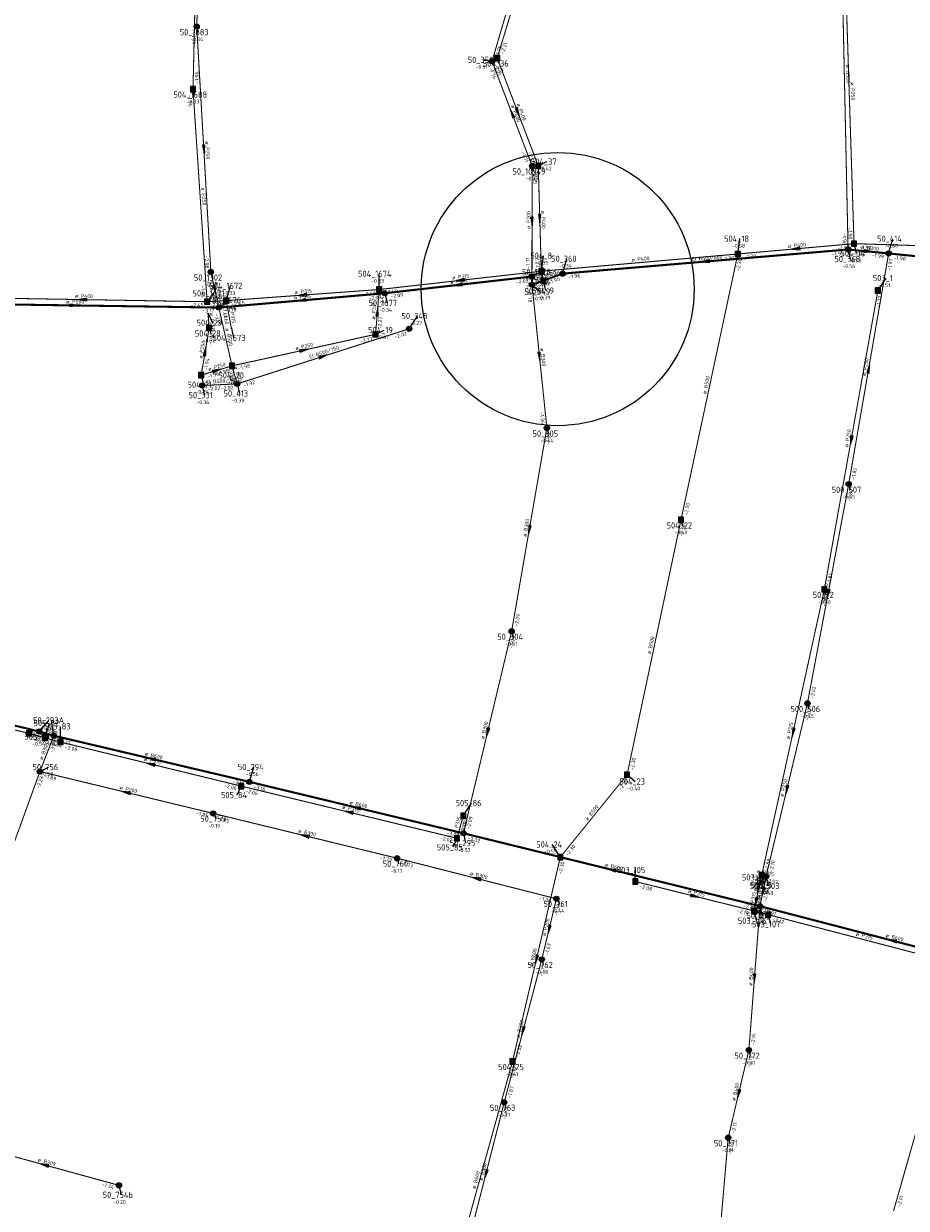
# Model space of a CAD drawing. Header units: metres. Extents: x 249000 to 255300, y 590580 to 596000.
# Tile 40 of 61: x 253554 to 253767, y 592978 to 593264. Entities that reach past the tile are written whole.
import ezdxf
from ezdxf.enums import TextEntityAlignment as Align

# ---------------------------------------------------------------- set-up
doc = ezdxf.new("R2010")
doc.units = ezdxf.units.M
doc.header["$MEASUREMENT"] = 0
doc.linetypes.add('RI-GWA', pattern=[18.45, 6, -1.8, 1.75, -1.8, 1.75, -1.8, 1.75, -1.8])
doc.linetypes.add('RI-HWA', pattern=[7.4, 5, -2.4])
doc.layers.get('0').update_dxf_attribs({"linetype": 'CONTINUOUS'})
for name, color, linetype, lineweight in [('B-WE-RI-GWA_HOOFDRIOOL-G', 1, 'RI-GWA', 18), ('B-WE-RI-GWA_TRANSPORTLEIDING-G', 30, 'RI-GWA', 18), ('B-WE-RI-HWA_TRANSPORTLEIDING-G', 150, 'RI-HWA', 18)]:
    doc.layers.add(name, color=color, linetype=linetype, lineweight=lineweight)
for name, color, linetype in [('RIO-AFMETINGEN', 8, 'CONTINUOUS'), ('RIO-AFSCHOT', 7, 'CONTINUOUS'), ('RIO-BOK', 8, 'CONTINUOUS'), ('RIO-KNOOP', 7, 'CONTINUOUS'), ('RIO-KNOOPNAAM', 170, 'CONTINUOUS'), ('RIO-LEADER', 253, 'CONTINUOUS'), ('RIO-MAAIVELD', 104, 'CONTINUOUS')]:
    doc.layers.add(name, color=color, linetype=linetype)
doc.styles.add('RIO-TXT', font='isocp.shx')

# ---------------------------------------------------------------- blocks, each defined once
blk = doc.blocks.new('K_IPG')
blk.add_circle((0, 0), 0.5)
for points in [[(0, 0), (-0.5, 0), (-0.433013, 0.25)], [(0, 0), (-0.433013, -0.25), (-0.5, 0)], [(0, 0), (-0.433013, 0.25), (-0.25, 0.433013)], [(0, 0), (-0.25, -0.433013), (-0.433013, -0.25)], [(0, 0), (-0.25, 0.433013), (0, 0.5)], [(0, 0), (0, -0.5), (-0.25, -0.433013)], [(0, 0), (0, 0.5), (0.25, 0.433013)], [(0, 0), (0.25, 0.433013), (0.433013, 0.25)], [(0, 0), (0.433013, 0.25), (0.5, 0)], [(0, 0), (0.5, 0), (0.433013, -0.25)], [(0, 0), (0.433013, -0.25), (0.25, -0.433013)], [(0, 0), (0.25, -0.433013), (0, -0.5)]]:
    blk.add_solid(points)
at = {"style": 'RIO-TXT', "flags": 1}
blk.add_attdef('RIOLERINGSGEBIED', text='', height=1, dxfattribs=at).set_placement((0, 0), align=Align.CENTER)
blk.add_attdef('KNOOPNAAM', text='', height=1, dxfattribs=at).set_placement((0, 0), align=Align.TOP_CENTER)
blk = doc.blocks.new('K_IPR')
blk.add_lwpolyline([(-0.5, -0.5), (0.5, -0.5), (0.5, 0.5), (-0.5, 0.5)], close=True)
blk.add_solid([(-0.5, 0.5), (0.5, 0.5), (-0.5, -0.5), (0.5, -0.5)])
at = {"style": 'RIO-TXT', "flags": 1}
blk.add_attdef('RIOLERINGSGEBIED', text='', height=1, dxfattribs=at).set_placement((0, 0), align=Align.CENTER)
blk.add_attdef('KNOOPNAAM', text='', height=1, dxfattribs=at).set_placement((0, 0), align=Align.TOP_CENTER)
blk = doc.blocks.new('K_FIC')
blk.add_circle((0, 0), 0.0625)
at = {"style": 'RIO-TXT', "flags": 1}
blk.add_attdef('RIOLERINGSGEBIED', text='', height=1, dxfattribs=at).set_placement((0, 0), align=Align.CENTER)
blk.add_attdef('KNOOPNAAM', text='', height=1, dxfattribs=at).set_placement((0, 0), align=Align.TOP_CENTER)
blk = doc.blocks.new('L_VHR')
blk.add_lwpolyline([(-0.5, 0), (0.5, 0), (-0.5, 0.15), (-0.5, -0.15), (0.5, 0)])

msp = doc.modelspace()

# ---------------------------------------------------------------- linework, layer by layer
msp.add_circle((253682.7401, 593200.1048), 32.9739)
at = {"layer": 'B-WE-RI-GWA_HOOFDRIOOL-G'}
for points in [[(253095.648, 593240.512, 0.5, 0.5, 0), (253105.104, 593236.416, 0.5, 0.5, 0), (253157.904, 593212.16, 0.5, 0.5, 0), (253195.296, 593196.096, 0.5, 0.5, 0), (253228.384, 593183.808, 0.5, 0.5, 0), (253267.776, 593169.664, 0.5, 0.5, 0), (253308.176, 593156.224, 0.5, 0.5, 0), (253350.432, 593143.36, 0.5, 0.5, 0), (253360.064, 593141.376, 0.5, 0.5, 0), (253419.216, 593127.104, 0.5, 0.5, 0), (253445.984, 593120.32, 0.5, 0.5, 0), (253508.48, 593105.088, 0.5, 0.5, 0), (253513.472, 593103.872, 0.5, 0.5, 0), (253557.488, 593093.312, 0.5, 0.5, 0), (253561.024, 593092.288, 0.5, 0.5, 0), (253608.256, 593081.152, 0.5, 0.5, 0), (253659.968, 593068.736, 0.5, 0.5, 0), (253731.616, 593051.136, 0.5, 0.5, 0), (253795.648, 593034.496, 0.5, 0.5, 0), (253855.088, 593019.072, 0.5, 0.5, 0), (253890.416, 593008.896, 0.5, 0.5, 0), (253988.768, 592978.56, 0.5, 0.5, 0), (253998.656, 593018.56, 0, 0, 0)], [(253513.472, 593103.872, 0.5, 0.5, 0), (253519.264, 593129.024, 0.5, 0.5, 0), (253529.104, 593159.104, 0.5, 0.5, 0), (253530.848, 593196.672, 0.5, 0.5, 0), (253600.88, 593195.648, 0.5, 0.5, 0), (253640.976, 593199.104, 0.5, 0.5, 0), (253676.528, 593203.136, 0.5, 0.5, 0), (253676.544, 593201.152, 0.5, 0.5, 0), (253683.936, 593203.84, 0.5, 0.5, 0), (253752.896, 593209.664, 0.5, 0.5, 0), (253762.688, 593208.704, 0.5, 0.5, 0), (253815.616, 593203.456, 0.5, 0.5, 0), (253825.408, 593202.624, 0.5, 0.5, 0), (253880.032, 593197.568, 0.5, 0.5, 0), (253890.064, 593196.416, 0.5, 0.5, 0), (253939.888, 593185.536, 0.5, 0.5, 0)]]:
    msp.add_lwpolyline(points, format="xyseb", dxfattribs=at)
at = {"layer": 'B-WE-RI-GWA_TRANSPORTLEIDING-G', "const_width": 0.25}
for points in [[(253595.536, 593263.488), (253597.296, 593310.528)], [(253752.896, 593209.664), (253751.072, 593294.976)], [(253666.88, 593255.104), (253673.328, 593276.992)], [(253598.96, 593204.224), (253595.536, 593263.488)], [(253666.88, 593255.104), (253676.56, 593229.824)], [(253676.528, 593203.136), (253676.56, 593229.824)], [(253762.688, 593208.704), (253753.04, 593153.024)], [(253600.88, 593195.648), (253598.96, 593204.224)], [(253676.544, 593201.152), (253680.128, 593166.592)], [(253600.88, 593195.648), (253604.064, 593181.568)], [(253646.864, 593190.528), (253605.312, 593177.216)], [(253604.064, 593181.568), (253605.312, 593177.216)], [(253596.864, 593176.832), (253605.312, 593177.216)], [(253671.616, 593117.504), (253680.128, 593166.592)], [(253743.072, 593100.096), (253753.04, 593153.024)], [(253659.968, 593068.736), (253671.616, 593117.504)], [(253733.088, 593058.368), (253743.072, 593100.096)], [(253561.024, 593092.288), (253557.648, 593083.648)], [(253543.888, 593045.696), (253557.424, 593083.008), (253557.648, 593083.648)], [(253557.648, 593083.648), (253599.504, 593073.536)], [(253599.504, 593073.536), (253643.936, 593062.72)], [(253643.936, 593062.72), (253682.432, 593052.928)], [(253731.616, 593051.136), (253733.088, 593058.368)], [(253682.432, 593052.928), (253678.896, 593038.272)], [(253731.616, 593051.136), (253728.928, 593016.384)], [(253678.896, 593038.272), (253669.824, 593003.776)], [(253723.936, 592995.264), (253728.928, 593016.384)], [(253763.872, 592977.536), (253773.632, 593011.776)], [(253669.824, 593003.776), (253660.976, 592969.28)], [(253720.416, 592954.624), (253723.936, 592995.264)], [(253540.832, 592993.6), (253576.752, 592983.744)]]:
    msp.add_lwpolyline(points, dxfattribs=at)
at = {"layer": 'B-WE-RI-HWA_TRANSPORTLEIDING-G', "const_width": 0.25}
for points in [[(253594.64, 593248.384), (253595.92, 593303.36)], [(253754.336, 593211.072), (253751.968, 593285.184)], [(253674.192, 593275.84), (253668.128, 593255.872)], [(253668.128, 593255.872), (253678.048, 593229.824)], [(253598.048, 593197.056), (253594.64, 593248.384)], [(253678.048, 593229.824), (253678.784, 593204.416)], [(253754.336, 593211.072), (253726.256, 593208.576)], [(253812.128, 593209.28), (253754.336, 593211.072)], [(253678.784, 593204.416), (253726.256, 593208.576)], [(253726.256, 593208.576), (253712.528, 593144.384)], [(253639.632, 593200), (253678.784, 593204.416)], [(253678.784, 593204.416), (253679.264, 593202.048)], [(253602.656, 593197.312), (253639.632, 593200)], [(253639.632, 593200), (253638.736, 593189.184)], [(253760.096, 593199.744), (253747.168, 593127.616)], [(253537.872, 593198.08), (253598.048, 593197.056)], [(253598.048, 593197.056), (253602.656, 593197.312)], [(253602.656, 593197.312), (253603.904, 593190.656)], [(253598.544, 593190.72), (253598.272, 593194.176)], [(253596.624, 593179.328), (253598.544, 593190.72)], [(253638.736, 593189.184), (253604.064, 593181.568)], [(253604.064, 593181.568), (253596.624, 593179.328)], [(253712.528, 593144.384), (253699.504, 593082.88)], [(253747.168, 593127.616), (253732.032, 593058.624)], [(253555.04, 593092.864), (253501.136, 593105.6)], [(253558.88, 593091.776), (253555.04, 593092.864)], [(253562.624, 593090.752), (253558.88, 593091.776)], [(253606.272, 593080.128), (253562.624, 593090.752)], [(253699.504, 593082.88), (253683.376, 593062.976)], [(253658.416, 593067.52), (253606.272, 593080.128)], [(253659.936, 593072.96), (253658.416, 593067.52)], [(253683.376, 593062.976), (253671.824, 593013.632)], [(253732.032, 593058.624), (253731.072, 593054.336)], [(253732.032, 593058.624), (253733.088, 593058.368)], [(253701.488, 593057.088), (253730.192, 593049.984)], [(253731.072, 593054.336), (253730.192, 593049.984)], [(253730.192, 593049.984), (253733.616, 593049.088)], [(253733.616, 593049.088), (253779.216, 593037.184)], [(253671.824, 593013.632), (253655.648, 592955.392)]]:
    msp.add_lwpolyline(points, dxfattribs=at)
at = {"layer": 'RIO-LEADER'}
for p, q in [((253595.54, 593263.47), (253595.9, 593262.1265)), ((253666.88, 593255.1), (253664.8366, 593255.439)), ((253668.12, 593255.9), (253668.48, 593254.5565)), ((253594.64, 593248.4), (253595, 593247.0565)), ((253676.56, 593229.84), (253676.92, 593228.4965)), ((253678.05, 593229.83), (253680.0935, 593230.8904)), ((253726.25, 593208.55), (253726.7835, 593212.2784)), ((253752.89, 593209.68), (253753.4235, 593207.3516)), ((253754.33, 593211.05), (253754.8635, 593208.7216)), ((253762.69, 593208.68), (253763.7414, 593212.2697)), ((253678.79, 593204.44), (253679.3235, 593208.1684)), ((253683.93, 593203.82), (253684.9814, 593207.4097)), ((253598.96, 593204.24), (253599.32, 593202.8965)), ((253676.53, 593203.15), (253678.5735, 593204.2104)), ((253639.63, 593200.02), (253639.6295, 593203.795)), ((253676.55, 593201.16), (253678.5264, 593199.5042)), ((253679.26, 593202.08), (253679.7935, 593199.7516)), ((253760.1, 593199.72), (253762.0764, 593202.7758)), ((253598.05, 593197.05), (253599.6394, 593199.0839)), ((253602.65, 593197.3), (253603.7014, 593200.8897)), ((253640.98, 593199.09), (253641.5135, 593196.7616)), ((253600.88, 593195.68), (253603.7695, 593197.4318)), ((253598.28, 593194.18), (253599.3314, 593191.9903)), ((253646.87, 593190.54), (253648.8464, 593193.5958)), ((253598.55, 593190.74), (253598.91, 593189.3965)), ((253603.91, 593190.64), (253604.4435, 593188.3116)), ((253638.74, 593189.16), (253640.7835, 593190.2204)), ((253604.07, 593181.6), (253604.6035, 593179.2716)), ((253596.63, 593179.35), (253597.1635, 593177.0216)), ((253596.86, 593176.82), (253597.3935, 593174.4916)), ((253605.32, 593177.24), (253605.8535, 593174.9116)), ((253680.13, 593166.57), (253680.49, 593165.2265)), ((253753.04, 593153.01), (253753.4, 593151.6665)), ((253712.53, 593144.4), (253712.89, 593143.0565)), ((253747.17, 593127.63), (253747.53, 593126.2865)), ((253671.62, 593117.52), (253671.98, 593116.1765)), ((253743.07, 593100.07), (253743.43, 593098.7265)), ((253557.49, 593093.3), (253559.8454, 593095.9767)), ((253558.88, 593091.75), (253559.9314, 593095.3397)), ((253561.02, 593092.28), (253560.4855, 593096.0082)), ((253555.04, 593092.88), (253557.7029, 593092.0424)), ((253562.63, 593090.76), (253562.6295, 593094.535)), ((253557.65, 593083.66), (253559.6935, 593084.7204)), ((253608.26, 593081.15), (253609.3114, 593084.7397)), ((253699.51, 593082.89), (253701.4864, 593081.2342)), ((253606.27, 593080.15), (253605.2196, 593077.96)), ((253659.93, 593072.97), (253661.9064, 593076.0258)), ((253599.51, 593073.51), (253600.2195, 593072.2601)), ((253658.42, 593067.54), (253657.3696, 593065.35)), ((253659.97, 593068.72), (253660.5035, 593066.3916)), ((253683.37, 593062.98), (253681.3929, 593066.0351)), ((253643.93, 593062.73), (253644.29, 593061.3865)), ((253701.49, 593057.1), (253701.4897, 593059.875)), ((253732.04, 593058.6), (253732.5735, 593056.2716)), ((253733.08, 593058.36), (253733.6135, 593056.0316)), ((253731.08, 593054.31), (253731.0795, 593058.085)), ((253682.43, 593052.93), (253683.1395, 593051.6801)), ((253730.19, 593049.98), (253730.7235, 593047.6516)), ((253731.62, 593051.14), (253732.1535, 593048.8116)), ((253733.62, 593049.12), (253734.1535, 593046.7916)), ((253678.89, 593038.29), (253679.25, 593036.9465)), ((253728.92, 593016.38), (253729.28, 593015.0365)), ((253671.82, 593013.66), (253672.18, 593012.3165)), ((253669.83, 593003.78), (253670.19, 593002.4365)), ((253723.94, 592995.26), (253724.3, 592993.9165)), ((253576.75, 592983.76), (253577.2835, 592981.4316))]:
    msp.add_line(p, q, dxfattribs=at)

# ---------------------------------------------------------------- block references
at = {"layer": 'RIO-AFSCHOT'}
for p, xscale, yscale, zscale, rotation in [((253671.72, 593242.47), 2, 2, 2, 110.9745), ((253673.085, 593242.865), 2, 2, 2, 290.8587000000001), ((253597.25, 593233.855), 2, 2, 2, 273.3134), ((253676.545, 593216.495), 2, 2, 2, 269.9265), ((253678.42, 593217.135), 2, 2, 2, 271.6783), ((253740.29, 593209.8), 2, 2, 2, 185.0872), ((253718.41, 593206.75), 2, 2, 2, 184.8566999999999), ((253757.79, 593209.18), 2, 2, 2, 354.1743000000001), ((253658.755, 593201.12), 2, 2, 2, 186.5145999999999), ((253659.21, 593202.23), 2, 2, 2, 186.4391), ((253676.54, 593202.155), 0.739, 0.739, 0.739, 90.5848), ((253679.025, 593203.26), 1.155, 1.155, 1.155, 281.2712), ((253599.92, 593199.96), 2, 2, 2, 282.65), ((253621.14, 593198.66), 2, 2, 2, 184.2062999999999), ((253565.865, 593196.185), 2, 2, 2, 359.1738), ((253567.96, 593197.58), 2, 2, 2, 178.991), ((253620.93, 593197.385), 2, 2, 2, 184.8601), ((253639.185, 593194.59), 2, 2, 2, 85.3063), ((253597.59, 593185.045), 2, 2, 2, 80.4236), ((253621.405, 593185.38), 2, 2, 2, 12.29989999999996), ((253626.095, 593183.89), 2, 2, 2, 17.7479), ((253678.34, 593183.865), 2, 2, 2, 275.9174), ((253757.865, 593180.845), 2, 2, 2, 80.15780000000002), ((253600.35, 593180.475), 2, 2, 2, 16.82459999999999), ((253753.635, 593163.675), 2, 2, 2, 259.8235), ((253675.875, 593142.045), 2, 2, 2, 260.1493), ((253748.055, 593126.54), 2, 2, 2, 259.3266), ((253665.795, 593093.12), 2, 2, 2, 256.5654), ((253739.605, 593093.115), 2, 2, 2, 257.6296), ((253584.64, 593086.715), 2, 2, 2, 166.7439), ((253584.45, 593085.455), 2, 2, 2, 166.3364), ((253578.58, 593078.585), 2, 2, 2, 166.3715999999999), ((253738.075, 593079.215), 2, 2, 2, 256.523), ((253634.115, 593074.935), 2, 2, 2, 166.4851), ((253632.345, 593073.845), 2, 2, 2, 166.408), ((253621.72, 593068.12), 2, 2, 2, 166.3604), ((253663.18, 593057.83), 2, 2, 2, 165.7202999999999), ((253695.795, 593059.93), 2, 2, 2, 166.2157), ((253731.56, 593056.455), 2, 2, 2, 257.3785999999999), ((253732.35, 593054.75), 2, 2, 2, 258.5601), ((253715.84, 593053.54), 2, 2, 2, 346.0685), ((253730.635, 593052.145), 2, 2, 2, 258.3771), ((253731.905, 593049.55), 2, 2, 2, 345.9259000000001), ((253680.66, 593045.61), 2, 2, 2, 256.3988999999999), ((253763.63, 593042.825), 2, 2, 2, 165.44), ((253677.595, 593038.32), 2, 2, 2, 256.812), ((253730.27, 593033.76), 2, 2, 2, 265.5498), ((253674.36, 593021.035), 2, 2, 2, 255.2822999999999), ((253726.43, 593005.82), 2, 2, 2, 256.7245), ((253558.795, 592988.67), 2, 2, 2, 164.7073), ((253665.405, 592986.525), 2, 2, 2, 255.609)]:
    msp.add_blockref('L_VHR', p, dxfattribs=dict(at, xscale=xscale, yscale=yscale, zscale=zscale, rotation=rotation))
at = {"layer": 'RIO-KNOOP', "xscale": 1.25, "yscale": 1.25, "zscale": 1.25}
for name, p in [('K_IPG', (253595.536, 593263.488)), ('K_IPG', (253666.88, 593255.104)), ('K_IPR', (253668.128, 593255.872)), ('K_IPR', (253594.64, 593248.384)), ('K_IPG', (253676.56, 593229.824)), ('K_IPR', (253678.048, 593229.824)), ('K_IPG', (253752.896, 593209.664)), ('K_IPR', (253754.336, 593211.072)), ('K_IPR', (253726.256, 593208.576)), ('K_IPG', (253762.688, 593208.704)), ('K_IPG', (253598.96, 593204.224)), ('K_IPR', (253678.784, 593204.416)), ('K_IPG', (253683.936, 593203.84)), ('K_IPG', (253676.528, 593203.136)), ('K_IPG', (253676.544, 593201.152)), ('K_IPR', (253679.264, 593202.048)), ('K_IPR', (253639.632, 593200)), ('K_IPG', (253640.976, 593199.104)), ('K_IPR', (253760.096, 593199.744)), ('K_IPR', (253598.048, 593197.056)), ('K_IPG', (253600.88, 593195.648)), ('K_IPR', (253602.656, 593197.312)), ('K_FIC', (253598.272, 593194.176)), ('K_IPR', (253598.544, 593190.72)), ('K_FIC', (253603.904, 593190.656)), ('K_IPR', (253638.736, 593189.184)), ('K_IPG', (253646.864, 593190.528)), ('K_IPR', (253604.064, 593181.568)), ('K_IPR', (253596.624, 593179.328)), ('K_IPG', (253596.864, 593176.832)), ('K_IPG', (253605.312, 593177.216)), ('K_IPG', (253680.128, 593166.592)), ('K_IPG', (253753.04, 593153.024)), ('K_IPR', (253712.528, 593144.384)), ('K_IPR', (253747.168, 593127.616)), ('K_IPG', (253671.616, 593117.504)), ('K_IPG', (253743.072, 593100.096)), ('K_IPR', (253555.04, 593092.864)), ('K_IPG', (253557.488, 593093.312)), ('K_IPG', (253561.024, 593092.288)), ('K_IPR', (253558.88, 593091.776)), ('K_IPR', (253562.624, 593090.752)), ('K_IPG', (253557.648, 593083.648)), ('K_IPG', (253608.256, 593081.152)), ('K_IPR', (253699.504, 593082.88)), ('K_IPR', (253606.272, 593080.128)), ('K_IPG', (253599.504, 593073.536)), ('K_IPR', (253659.936, 593072.96)), ('K_IPR', (253658.416, 593067.52)), ('K_IPG', (253659.968, 593068.736)), ('K_IPG', (253643.936, 593062.72)), ('K_IPR', (253683.376, 593062.976)), ('K_IPR', (253732.032, 593058.624)), ('K_IPG', (253733.088, 593058.368)), ('K_IPR', (253701.488, 593057.088)), ('K_IPG', (253682.432, 593052.928)), ('K_FIC', (253731.072, 593054.336)), ('K_IPR', (253730.192, 593049.984)), ('K_IPG', (253731.616, 593051.136)), ('K_IPR', (253733.616, 593049.088)), ('K_IPG', (253678.896, 593038.272)), ('K_IPG', (253728.928, 593016.384)), ('K_IPR', (253671.824, 593013.632)), ('K_IPG', (253669.824, 593003.776)), ('K_IPG', (253723.936, 592995.264)), ('K_IPG', (253576.752, 592983.744))]:
    msp.add_blockref(name, p, dxfattribs=at)

# ---------------------------------------------------------------- texts
at = {"layer": 'RIO-AFMETINGEN', "style": 'RIO-TXT'}
for s, rotation, p in [('ø B300', 271.2311, (253752.3654, 593254.2341)), ('ø P250', 271.8318, (253753.512, 593250.0279)), ('ø P400', 290.9745, (253671.424, 593244.3809)), ('ø P400', 290.8587, (253672.7931, 593244.7766)), ('ø P250', 273.3134, (253597.5579, 593235.7665)), ('ø P250', 273.808, (253596.6339, 593224.6386)), ('ø P200', 89.9265, (253676.1429, 593214.6055)), ('ø P400', 271.6783, (253678.7716, 593219.0366)), ('ø P400', 5.0872, (253738.3711, 593210.0385)), ('ø B300', 354.1743, (253755.9499, 593209.7718)), ('ø P400', 4.9489, (253700.6023, 593206.7304)), ('EI B400/600', 4.8567, (253715.1476, 593206.8742)), ('ø P200', 270.5848, (253676.9204, 593204.0492)), ('ø B500', 19.8189, (253678.326, 593202.2253)), ('ø P400', 281.2712, (253679.0476, 593205.192)), ('ø B500', 282.65, (253599.8981, 593201.8926)), ('ø P315', 6.5146, (253656.8318, 593201.303)), ('ø P315', 6.4391, (253657.2868, 593202.4155)), ('ø P400', 358.991, (253566.0773, 593198.0311)), ('ø P400', 3.1105, (253598.4407, 593197.4718)), ('ø P315', 4.8601, (253619.0126, 593197.6234)), ('ø P315', 4.2063, (253619.2254, 593198.9203)), ('ø P500', 359.1738, (253563.9809, 593196.6332)), ('ø P315', 280.7211, (253603.3226, 593195.9018)), ('ø P315', 85.3063, (253638.6297, 593192.7388)), ('ø P250', 274.4965, (253598.6657, 593194.376)), ('ø B500', 282.7733, (253602.4507, 593190.573)), ('ø P250', 80.4236, (253596.8814, 593183.2475)), ('ø P250', 12.2999, (253619.4705, 593185.3779)), ('EI B500/750', 17.7479, (253622.8832, 593183.2943)), ('ø B300', 275.9174, (253678.553, 593185.7877)), ('ø P250', 16.8246, (253598.4242, 593180.3118)), ('ø B500', 286.0049, (253604.5587, 593181.3476)), ('ø P250', 80.1578, (253757.1316, 593179.0537)), ('EI B500/750', 2.8419, (253597.834, 593177.2688)), ('ø B500', 77.92, (253718.5843, 593174.714)), ('ø P250', 79.8235, (253752.8859, 593161.8888)), ('ø B300', 80.1493, (253675.1578, 593140.2509)), ('ø P250', 79.3266, (253747.3121, 593124.7564)), ('ø B500', 78.0406, (253705.2188, 593111.8821)), ('ø P315', 343.604, (253555.2592, 593093.2325)), ('ø B600', 343.8849, (253557.5499, 593093.699)), ('ø P315', 345.2128, (253559.0293, 593092.1243)), ('ø B300', 76.5654, (253664.967, 593091.3744)), ('ø P315', 77.6296, (253738.7888, 593091.3585)), ('ø B300', 68.64, (253558.2725, 593086.3557)), ('ø P315', 346.3364, (253582.7108, 593086.3029)), ('ø B600', 346.7439, (253582.8949, 593087.5517)), ('ø P250', 76.523, (253737.2457, 593077.4699)), ('ø P200', 346.3716, (253576.8398, 593079.4314)), ('ø P315', 346.408, (253630.605, 593074.6935)), ('ø B600', 346.4851, (253632.3738, 593075.781)), ('ø B500', 50.965, (253689.9335, 593071.7228)), ('ø B300', 346.3604, (253619.9804, 593068.9675)), ('ø P315', 74.4521, (253658.2826, 593068.5412)), ('ø B600', 346.2157, (253694.0598, 593060.7905)), ('ø B300', 345.7203, (253661.4494, 593058.695)), ('ø P315', 77.3786, (253730.7567, 593054.6978)), ('ø P315', 347.0067, (253730.8078, 593059.294)), ('ø P250', 78.5601, (253731.5833, 593052.9768)), ('ø P315', 346.0685, (253714.1032, 593054.3914)), ('ø P315', 78.3771, (253729.8624, 593050.3738)), ('ø P315', 345.9259, (253730.1687, 593050.3976)), ('ø P200', 76.3989, (253679.8234, 593043.8672)), ('ø P315', 345.3607, (253754.6907, 593044.0431)), ('ø B600', 345.44, (253761.9057, 593043.7066)), ('ø B600', 76.812, (253676.76, 593036.574)), ('ø B400', 85.5498, (253729.715, 593031.9069)), ('ø B300', 75.2823, (253673.4833, 593019.3107)), ('ø B400', 76.7245, (253725.6069, 593004.0722)), ('ø B300', 344.7073, (253557.0798, 592989.5647)), ('ø B600', 74.479, (253662.8216, 592982.805)), ('ø B300', 75.609, (253664.5381, 592984.7956))]:
    msp.add_text(s, height=0.9, rotation=rotation, dxfattribs=at).set_placement(p)
at = {"layer": 'RIO-BOK', "style": 'RIO-TXT'}
for s, rotation, p in [('-1.94', 273.3134, (253594.318, 593262.0967)), ('-1.76', 73.5818, (253668.4943, 593255.9796)), ('-2.21', 73.0457, (253669.7419, 593256.7654)), ('-1.76', 290.9745, (253666.1323, 593253.4206)), ('-2.21', 290.8587, (253667.3689, 593254.2221)), ('-1.96', 88.6567, (253595.9699, 593249.6692)), ('-1.96', 273.808, (253593.4299, 593247.0162)), ('-1.71', 290.9745, (253673.9285, 593233.1148)), ('-2.25', 290.8587, (253675.4257, 593233.1102)), ('-2.25', 271.6783, (253676.7893, 593228.4921)), ('-1.51', 89.9265, (253677.8555, 593225.8383)), ('-1.96', 271.2311, (253751.5565, 593213.6523)), ('-1.90', 271.8318, (253752.9479, 593215.008)), ('-1.90', 5.0872, (253750.4602, 593209.4157)), ('-1.90', 358.2759, (253755.5909, 593209.7123)), ('-2.08', 273.3134, (253597.4666, 593208.1605)), ('-1.71', 89.9265, (253675.9691, 593205.0767)), ('-2.27', 271.6783, (253677.3876, 593208.401)), ('-2.30', 4.9489, (253722.3762, 593206.9097)), ('-2.30', 77.92, (253726.6465, 593204.3746)), ('-2.30', 5.0872, (253727.6607, 593207.3713)), ('-1.92', 4.8567, (253749.0137, 593208.0459)), ('-1.95', 354.1743, (253754.052, 593208.2555)), ('-1.99', 354.1743, (253758.5788, 593207.7965)), ('-1.97', 80.1578, (253763.255, 593204.5228)), ('-1.98', 354.3564, (253763.8565, 593207.2592)), ('-1.52', 270.5848, (253675.2086, 593205.1462)), ('-2.28', 281.2712, (253677.2028, 593205.7486)), ('-2.30', 4.9489, (253680.1971, 593203.257)), ('-2.07', 282.65, (253597.977, 593202.6866)), ('-2.03', 6.5146, (253672.7031, 593201.4045)), ('-2.27', 6.4391, (253674.9602, 593202.6995)), ('-1.73', 270.5848, (253675.244, 593201.8364)), ('-2.27', 281.2712, (253677.7699, 593202.9107)), ('-1.95', 19.8189, (253678.2136, 593200.3778)), ('-1.95', 19.8189, (253680.6069, 593201.2404)), ('-1.96', 4.8567, (253685.3352, 593202.6347)), ('-1.96', 273.808, (253596.5179, 593200.9566)), ('-3.10', 282.65, (253598.739, 593199.2992)), ('-2.40', 4.2063, (253635.735, 593198.43)), ('-2.09', 4.8601, (253637.1036, 593197.4557)), ('-2.43', 85.3063, (253640.5946, 593195.9277)), ('-2.40', 6.4391, (253641.0674, 593198.874)), ('-2.09', 6.5146, (253642.4189, 593197.9459)), ('-1.78', 275.9174, (253675.3916, 593199.7325)), ('-1.77', 79.8235, (253760.6303, 593195.5613)), ('-2.45', 358.991, (253594.0286, 593195.8562)), ('-3.17', 359.1738, (253596.8626, 593194.4797)), ('-2.45', 3.1105, (253598.7254, 593195.7848)), ('-2.45', 3.1105, (253599.4184, 593195.8225)), ('-1.60', 280.7211, (253601.6152, 593195.7805)), ('-3.18', 4.8601, (253602.2853, 593194.4948)), ('-2.45', 4.2063, (253604.0417, 593196.0988)), ('-3.09', 282.7733, (253599.9003, 593194.1245)), ('-1.60', 280.7211, (253601.8909, 593194.3285)), ('-2.27', 85.3063, (253640.1411, 593190.3502)), ('-2.02', 17.7479, (253643.4489, 593188.1063)), ('-1.96', 80.4236, (253599.1669, 593186.5787)), ('-2.27', 12.2999, (253635.1045, 593187.0571)), ('-1.94', 80.4236, (253598.128, 593180.4156)), ('-1.98', 12.2999, (253605.6175, 593180.6077)), ('-1.96', 16.8246, (253598.251, 593178.4829)), ('-1.98', 16.8246, (253600.6167, 593179.2)), ('-2.08', 286.0049, (253602.9683, 593180.7269)), ('-2.08', 286.0049, (253603.1796, 593179.9917)), ('-2.02', 2.8419, (253598.2227, 593175.586)), ('-2.02', 2.8419, (253601.3888, 593175.7432)), ('-1.92', 17.7479, (253606.9548, 593176.3992)), ('-1.94', 275.9174, (253678.4445, 593170.4171)), ('-1.97', 80.1493, (253680.7269, 593162.4057)), ('-1.82', 80.1578, (253754.5422, 593154.0696)), ('-1.80', 79.3266, (253753.5771, 593148.8377)), ('-2.30', 77.92, (253714.0725, 593145.4001)), ('-2.30', 78.0406, (253712.9369, 593140.2249)), ('-1.84', 79.8235, (253748.6784, 593128.6808)), ('-1.84', 77.6296, (253747.5422, 593123.4534)), ('-2.09', 80.1493, (253673.1231, 593118.5784)), ('-1.99', 76.5654, (253671.9555, 593113.3269)), ('-2.02', 79.3266, (253744.5881, 593101.1067)), ('-2.02', 76.523, (253743.4023, 593095.8764)), ('-3.27', 346.5209, (253553.303, 593092.9937)), ('-3.27', 343.8849, (253556.8165, 593092.1412)), ('-2.27', 343.604, (253554.6755, 593091.6321)), ('-2.27', 343.604, (253555.921, 593091.2665)), ('-3.27', 343.8849, (253558.3789, 593091.6908)), ('-3.04', 345.2128, (253558.4308, 593090.524)), ('-3.04', 345.2128, (253559.8059, 593090.1619)), ('-3.27', 68.64, (253560.7713, 593088.0827)), ('-3.27', 346.7439, (253561.988, 593090.7172)), ('-2.08', 346.3364, (253563.5869, 593089.1903)), ('-2.30', 78.0406, (253701.0504, 593083.8934)), ('-2.28', 70.5068, (253557.541, 593079.4548)), ('-1.89', 346.3716, (253558.6078, 593082.0909)), ('-3.16', 346.7439, (253604.0751, 593080.8294)), ('-2.30', 50.965, (253697.9906, 593078.973)), ('-2.06', 346.3364, (253602.0826, 593079.8569)), ('-2.06', 346.408, (253607.2288, 593078.5815)), ('-3.16', 346.4851, (253609.221, 593079.5828)), ('-1.85', 346.3716, (253595.3218, 593073.2134)), ('-1.85', 346.3604, (253600.4675, 593071.9407)), ('-2.09', 76.5654, (253661.5363, 593069.6824)), ('-2.02', 74.4521, (253660.0201, 593068.445)), ('-2.02', 74.4521, (253660.11, 593068.7688)), ('-2.02', 346.408, (253654.2336, 593067.2472)), ('-3.02', 346.4851, (253655.7839, 593068.4213)), ('-2.32', 346.2157, (253660.9236, 593067.1483)), ('-2.30', 50.965, (253685.1983, 593063.1722)), ('-1.73', 346.3604, (253639.7427, 593062.4357)), ('-1.73', 345.7203, (253644.8699, 593061.1501)), ('-2.30', 76.812, (253683.695, 593058.7959)), ('-1.88', 77.6296, (253733.5875, 593059.5923)), ('-2.10', 76.523, (253734.647, 593059.3212)), ('-1.57', 347.0067, (253728.89, 593057.9909)), ('-2.00', 77.3786, (253732.6318, 593055.2955)), ('-2.08', 346.0685, (253702.4395, 593055.5259)), ('-1.92', 77.3786, (253732.435, 593054.4132)), ('-2.13', 78.5601, (253733.5613, 593054.1814)), ('-1.57', 347.0067, (253733.0152, 593057.0416)), ('-1.36', 345.7203, (253678.2384, 593052.6789)), ('-2.00', 78.3771, (253731.5478, 593050.1303)), ('-2.10', 78.3771, (253731.7244, 593050.9924)), ('-2.14', 78.5601, (253733.1518, 593052.1563)), ('-1.38', 76.3989, (253682.7466, 593048.7379)), ('-2.10', 346.0685, (253725.9982, 593049.6972)), ('-2.31', 346.2157, (253727.4364, 593050.8735)), ('-2.12', 345.9259, (253729.4243, 593048.8314)), ('-2.15', 85.5498, (253732.5868, 593047.0528)), ('-2.91', 345.44, (253732.5522, 593049.5556)), ('-2.10', 345.9259, (253731.1356, 593048.4035)), ('-2.12', 345.3607, (253734.55, 593047.5343)), ('-1.63', 76.3989, (253680.4585, 593039.2488)), ('-1.77', 75.2823, (253679.1123, 593034.0962)), ('-2.16', 85.5498, (253730.316, 593017.5761)), ('-2.32', 76.812, (253673.3815, 593014.6301)), ('-2.10', 76.7245, (253729.2672, 593012.188)), ('-2.32', 74.479, (253671.9682, 593009.4673)), ('-1.87', 75.2823, (253671.4169, 593004.7081)), ('-1.85', 75.609, (253670.0762, 592999.5873)), ('-2.11', 76.7245, (253725.5036, 592996.2267)), ('-2.24', 85.0387, (253724.8898, 592991.1623)), ('-1.34', 344.7073, (253572.5544, 592983.5814)), ('-2.01', 74.0869, (253765.4864, 592978.4438))]:
    msp.add_text(s, height=0.9, rotation=rotation, dxfattribs=at).set_placement(p)
at = {"layer": 'RIO-KNOOPNAAM', "style": 'RIO-TXT'}
for s, p in [('50_1683', (253591.4375, 593261.3765)), ('50_350', (253661.0116, 593254.689)), ('504_36', (253664.655, 593253.8065)), ('504_1688', (253589.9, 593246.3065)), ('504_37', (253676.2685, 593230.1404)), ('50_10349', (253671.82, 593227.7465)), ('504_18', (253722.9585, 593211.5284)), ('50_414', (253759.9164, 593211.5197)), ('504_8', (253676.136, 593207.4184)), ('50_360', (253681.1564, 593206.6597)), ('50_368', (253749.5985, 593206.6016)), ('504_14', (253751.0385, 593207.9716)), ('504_1674', (253634.5295, 593203.045)), ('50_1678', (253674.111, 593203.4604)), ('50_1302', (253594.8575, 593202.1465)), ('504_1672', (253598.6014, 593200.1397)), ('503_1', (253758.8889, 593202.0258)), ('504_1671', (253594.5394, 593198.3339)), ('50_349', (253674.7014, 593198.7542)), ('504_9', (253676.606, 593199.0016)), ('50_1676', (253599.307, 593196.6818)), ('50_1677', (253637.051, 593196.0116)), ('504_29', (253595.5064, 593191.2403)), ('50_348', (253645.0214, 593192.8458)), ('504_28', (253595.085, 593188.6465)), ('504_19', (253636.9585, 593189.4704)), ('504_1673', (253599.3435, 593187.5616)), ('504_20', (253600.7785, 593178.5216)), ('504_21', (253593.3385, 593176.2716)), ('50_413', (253602.0285, 593174.1616)), ('50_331', (253593.5685, 593173.7416)), ('50_505', (253676.665, 593164.4765)), ('500_507', (253748.9375, 593150.9165)), ('504_22', (253709.065, 593142.3065)), ('503_2', (253744.3425, 593125.5365)), ('50_504', (253668.155, 593115.4265)), ('500_506', (253738.9675, 593097.9765)), ('50_293', (253556.0204, 593095.2267)), ('50_293A', (253556.023, 593095.2582)), ('505_82', (253556.1064, 593094.5897)), ('505_83', (253558.8045, 593093.785)), ('505_70', (253553.8779, 593091.2924)), ('50_756', (253555.8685, 593083.9704)), ('50_294', (253605.4864, 593083.9897)), ('504_23', (253697.6614, 593080.4842)), ('505_84', (253601.3946, 593077.21)), ('505_86', (253658.0814, 593075.2758)), ('50_759', (253596.3945, 593071.5101)), ('50_295', (253656.6785, 593065.6416)), ('504_24', (253677.5679, 593065.2851)), ('505_85', (253653.5446, 593064.6)), ('50_760', (253640.465, 593060.6365)), ('503_105', (253697.0272, 593059.125)), ('503_3a', (253727.2545, 593057.335)), ('500_503', (253729.151, 593055.2816)), ('503_3', (253729.386, 593055.5216)), ('50_761', (253679.3145, 593050.9301)), ('50_415', (253728.3285, 593048.0616)), ('503_106', (253726.261, 593046.9016)), ('503_107', (253729.691, 593046.0416)), ('50_762', (253675.425, 593036.1965)), ('50_772', (253725.455, 593014.2865)), ('504_25', (253668.355, 593011.5665)), ('50_763', (253666.365, 593001.6865)), ('50_771', (253720.475, 592993.1665)), ('50_754b', (253572.821, 592980.6816))]:
    msp.add_text(s, height=1.5, dxfattribs=at).set_placement(p)
at = {"layer": 'RIO-MAAIVELD', "style": 'RIO-TXT'}
for s, p in [('-0.34', (253593.9875, 593259.9765)), ('-0.51', (253662.9241, 593253.289)), ('-0.53', (253666.5675, 593252.4065)), ('-0.33', (253593.0875, 593244.9065)), ('-0.37', (253675.0075, 593226.3465)), ('-0.42', (253678.181, 593228.7404)), ('-0.58', (253724.871, 593210.1284)), ('-0.60', (253761.8289, 593210.1197)), ('-0.35', (253677.411, 593206.0184)), ('-0.59', (253752.951, 593206.5716)), ('-0.34', (253683.0689, 593205.2597)), ('-0.56', (253751.511, 593205.2016)), ('-0.33', (253597.4075, 593200.7465)), ('-0.33', (253637.717, 593201.645)), ('-0.36', (253676.661, 593202.0604)), ('-0.51', (253760.1639, 593200.6258)), ('-0.33', (253601.7889, 593198.7397)), ('-0.41', (253676.6139, 593197.3542)), ('-0.39', (253677.881, 593197.6016)), ('-0.31', (253597.7269, 593196.9339)), ('-0.28', (253601.857, 593195.2818)), ('-0.34', (253639.601, 593194.6116)), ('-0.27', (253646.9339, 593191.4458)), ('-0.32', (253596.9975, 593187.2465)), ('-0.47', (253638.871, 593188.0704)), ('-0.25', (253595.251, 593174.8716)), ('-0.47', (253602.691, 593177.1216)), ('-0.36', (253595.481, 593172.3416)), ('-0.39', (253603.941, 593172.7616)), ('-0.44', (253678.5775, 593163.0765)), ('-0.55', (253751.4875, 593149.5165)), ('-0.40', (253710.9775, 593140.9065)), ('-0.50', (253745.6175, 593124.1365)), ('-0.51', (253670.0675, 593114.0265)), ('-0.55', (253741.5175, 593096.5765)), ('-0.55', (253557.9329, 593093.8267)), ('-0.54', (253555.7904, 593089.8924)), ('-0.58', (253557.781, 593082.5704)), ('-0.56', (253607.3989, 593082.5897)), ('-0.40', (253699.5739, 593079.0842)), ('-0.19', (253598.307, 593070.1101)), ('-0.53', (253658.591, 593064.2416)), ('-0.55', (253679.4804, 593063.8851)), ('-0.17', (253642.3775, 593059.2365)), ('-0.58', (253730.661, 593054.1216)), ('-0.58', (253731.701, 593053.8816)), ('-0.44', (253681.227, 593049.5301)), ('-0.54', (253730.241, 593046.6616)), ('-0.38', (253677.3375, 593034.7965)), ('-0.30', (253727.3675, 593012.8865)), ('-0.41', (253670.2675, 593010.1665)), ('-0.37', (253668.2775, 593000.2865)), ('-0.21', (253722.3875, 592991.7665)), ('-0.20', (253575.371, 592979.2816))]:
    msp.add_text(s, height=0.9, dxfattribs=at).set_placement(p)

doc.saveas('drawing.dxf')
